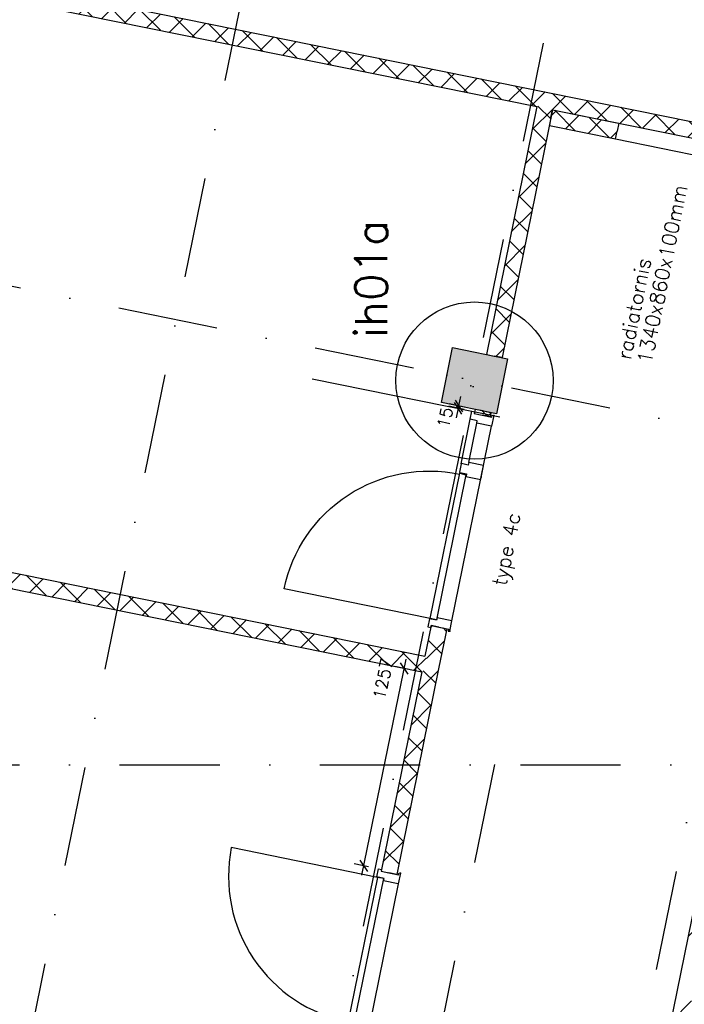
# Model space of a CAD drawing. Extents: x -33346 to 151546, y -8083 to 129543.
# Tile 17 of 68: x 21321 to 25467, y 36152 to 42297. Entities that reach past the tile are written whole.
import ezdxf
from ezdxf.enums import TextEntityAlignment as Align

# ---------------------------------------------------------------- set-up
doc = ezdxf.new("R2010")
doc.units = 0
doc.header["$LTSCALE"] = 50
doc.header["$MEASUREMENT"] = 0
doc.header["$PDSIZE"] = -1
doc.linetypes.add('DASHDOT', pattern=[25, 12.5, -6.25, 0, -6.25])
doc.linetypes.add('XREF2$0$DASHDOT', pattern=[25, 12.5, -6.25, 0, -6.25])
doc.layers.get('0').update_dxf_attribs({"linetype": 'CONTINUOUS'})
doc.layers.get('DEFPOINTS').update_dxf_attribs({"linetype": 'CONTINUOUS'})
for name, color, linetype in [('00', 7, 'CONTINUOUS'), ('_BRANDCOMPART', 6, 'DASHDOT'), ('_DETAILNUMMERS', 4, 'CONTINUOUS'), ('_DETAILNUMMERSTEKST', 4, 'CONTINUOUS'), ('A--A22--_F123-', 9, 'CONTINUOUS'), ('A--A28--_F12--', 7, 'CONTINUOUS'), ('A--L$1A-_RASTER_NR_27', 212, 'CONTINUOUS'), ('A--L21--', 3, 'CONTINUOUS'), ('A--L22--_F-2--', 7, 'CONTINUOUS'), ('A--L28--', 7, 'CONTINUOUS'), ('A--L28--_F12--', 7, 'CONTINUOUS'), ('A--L32--', 7, 'CONTINUOUS'), ('A--L32--_F123-', 1, 'CONTINUOUS'), ('A--L32--_F123-DRAAIR', 7, 'CONTINUOUS'), ('A--M1$A-_F123-', 1, 'CONTINUOUS'), ('A--T01A-70_TEKST', 5, 'CONTINUOUS'), ('TEKST_KOZIJNMERK', 2, 'CONTINUOUS'), ('X--LR---_CP', 7, 'CONTINUOUS'), ('XREF2$0$A--L$7A-_STRAMIEN', 1, 'XREF2$0$DASHDOT'), ('XREF2$0$A--L$7AC3-_STRAMIE', 3, 'XREF2$0$DASHDOT'), ('XREF2$0$A--T$7A8-_STRAMIEN', 8, 'XREF2$0$DASHDOT')]:
    doc.layers.add(name, color=color, linetype=linetype)
doc.styles.add('ALFA-0_25', font='ROMANS')
doc.styles.add('B-01', font='SIMPLEX.SHX', dxfattribs={"width": 0.8, "height": 4.5})
doc.dimstyles.new('STANDARD$0', dxfattribs={"dimscale": 50, "dimtxt": 2.5, "dimasz": 2, "dimexe": 2, "dimexo": 0, "dimgap": 2, "dimtad": 1, "dimdec": 0, "dimzin": 0, "dimtxsty": 'ALFA-0_25', "dimblk1": 'OBLIQUE', "dimblk2": 'OBLIQUE', "dimsah": 1, "dimcen": -3, "dimdle": 2, "dimclrd": 1, "dimclre": 1, "dimclrt": 2, "dimazin": 3, "dimtfac": 0.666667, "dimtofl": 0, "dimtmove": 0, "dimatfit": 3, "dimtvp": 0.833333, "dimtolj": 1, "dimtzin": 0})
pattern_1 = [(45, (-24605.96, -41793.24), (-84.8528, 84.8528), []), (135, (-24605.96, -41793.24), (-84.8528, -84.8528), [])]

# ---------------------------------------------------------------- blocks, each defined once
blk = doc.blocks.new('DR_930TYPE4')
at = {"layer": 'A--L32--_F123-', "color": 1}
for p, q in [((67, 0), (1307, 0)), ((1057, -93.8), (1307, -93.8)), ((1038, -139), (1322, -139))]:
    blk.add_line(p, q, dxfattribs=at)
at = {"layer": 'A--L32--_F123-'}
for points in [[(0, -9), (0, 0), (67, 0), (67, -93.8), (52, -93.8), (52, -139), (0, -139), (0, -121), (12, -121), (12, -9), (0, -9)], [(969, 0), (1055, 0), (1057, 0), (1057, -93.8), (1057, -93.8), (1040, -93.8), (1040, -137), (1038, -139), (986, -139), (984, -137), (984, -93.8), (969, -93.8), (967, -93.8), (967, 0)], [(1374, -9), (1374, 0), (1307, 0), (1307, -93.8), (1322, -93.8), (1322, -139), (1374, -139), (1374, -121), (1362, -121), (1362, -9), (1374, -9)], [(54, -95.6), (54, -135.6), (980.1, -135.6), (977.1, -95.6), (54, -95.6)]]:
    blk.add_lwpolyline(points, close=True, dxfattribs=at)
blk.add_point((1374, 0), dxfattribs=at)
blk.add_point((1374, 0), dxfattribs=at)
at = {"layer": 'A--L32--_F123-DRAAIR', "color": 1}
blk.add_lwpolyline([(54, -135.6), (54, -1065.6, 0.414214), (973, -135.8)], format="xyb", dxfattribs=at)
at = {"layer": 'X--LR---_CP', "color": 1, "linetype": 'CONTINUOUS'}
blk.add_point((0, 0), dxfattribs=at)
at = {"layer": 'X--LR---_CP', "color": 1}
blk.add_point((982, 0), dxfattribs=at)
blk = doc.blocks.new('*U882')
at = {"layer": 'A--A22--_F123-', "linetype": 'CONTINUOUS'}
h = blk.add_hatch(dxfattribs=at)
h.set_pattern_fill('ALFAKRS', color=256, scale=120, style=0)
h.set_pattern_definition([(45, (-23887.4, -38265.74), (-84.8528, 84.8528), []), (135, (-23887.4, -38265.74), (-84.8528, -84.8528), [])])
h.paths.add_polyline_path([(0, 0), (49, -10), (-214.5, -1303.6), (-263.5, -1293.6), (-312.5, -1283.6), (-59, -39.1)])
at = {"layer": 'A--L22--_F-2--', "color": 2, "linetype": 'CONTINUOUS'}
for points in [[(-59, -39.1), (-59, -39.1), (-312.5, -1283.6), (-263.5, -1293.6)], [(49, -10), (49, -10), (-214.5, -1303.6), (-263.5, -1293.6)]]:
    blk.add_lwpolyline(points, dxfattribs=at)
blk = doc.blocks.new('*U858')
at = {"layer": 'A--A22--_F123-', "linetype": 'CONTINUOUS'}
h = blk.add_hatch(dxfattribs=at)
h.set_pattern_fill('ALFALINE', color=256, scale=300, style=0)
h.set_pattern_definition([(45, (-24334.9, -30644.65), (-212.132, 212.132), [])])
h.paths.add_polyline_path([(0, 0), (-49, 10), (1406.9, 7157.2), (1447.8, 7107.2), (1488.6, 7057.2), (49, -10)])
at = {"layer": 'A--L22--_F-2--', "color": 3, "linetype": 'CONTINUOUS'}
blk.add_lwpolyline([(0, 0), (-49, 10), (1406.9, 7157.2), (1406.9, 7157.2)], dxfattribs=at)
blk = doc.blocks.new('*U855')
at = {"layer": 'A--A22--_F123-', "linetype": 'CONTINUOUS'}
h = blk.add_hatch(dxfattribs=at)
h.set_pattern_fill('ALFAKRS', color=256, scale=120, style=0)
h.set_pattern_definition(pattern_1)
h.paths.add_polyline_path([(0, 0), (9.9, 49), (1993.5, -353.2), (2032.5, -412.1), (1973.5, -451.2), (39, -58.9)])
at = {"layer": 'A--L22--_F-2--', "color": 2, "linetype": 'CONTINUOUS'}
for points in [[(9.9, 49), (9.9, 49), (1993.5, -353.2), (1993.5, -353.2)], [(39, -58.9), (39, -58.9), (1973.5, -451.2), (1973.5, -451.2)]]:
    blk.add_lwpolyline(points, dxfattribs=at)
blk = doc.blocks.new('*U852')
at = {"layer": 'A--A22--_F123-', "linetype": 'CONTINUOUS'}
h = blk.add_hatch(dxfattribs=at)
h.set_pattern_fill('ALFAKRS', color=256, scale=120, style=0)
h.set_pattern_definition([(45, (-18371.69, -39384.09), (-84.8528, 84.8528), []), (135, (-18371.69, -39384.09), (-84.8528, -84.8528), [])])
h.paths.add_polyline_path([(0, 0), (9.9, 49), (5476.7, -1059.4), (5515.7, -1118.3), (5456.7, -1157.4), (-9.9, -49)])
at = {"layer": 'A--L22--_F-2--', "color": 2, "linetype": 'CONTINUOUS'}
for points in [[(0, 0), (-9.9, -49), (5456.7, -1157.4), (5456.7, -1157.4)], [(0, 0), (9.9, 49), (5476.7, -1059.4), (5476.7, -1059.4)]]:
    blk.add_lwpolyline(points, dxfattribs=at)
blk = doc.blocks.new('*U851')
at = {"layer": 'A--A22--_F123-', "linetype": 'CONTINUOUS'}
h = blk.add_hatch(dxfattribs=at)
h.set_pattern_fill('ALFAKRS', color=256, scale=120, style=0)
h.set_pattern_definition([(45, (-23936.22, -38505.41), (-84.8528, 84.8528), []), (135, (-23936.22, -38505.41), (-84.8528, -84.8528), [])])
h.paths.add_polyline_path([(0, 0), (49, -10), (0.2, -249.7), (-48.8, -239.7), (-87.8, -180.7), (-49, 10)])
at = {"layer": 'A--L22--_F-2--', "color": 2, "linetype": 'CONTINUOUS'}
for points in [[(0, 0), (-49, 10), (-87.8, -180.7), (-87.8, -180.7)], [(0, 0), (49, -10), (0.2, -249.7), (0.2, -249.7)]]:
    blk.add_lwpolyline(points, dxfattribs=at)
blk = doc.blocks.new('*U850')
at = {"layer": 'A--A22--_F123-', "linetype": 'CONTINUOUS'}
h = blk.add_hatch(dxfattribs=at)
h.set_pattern_fill('ALFAKRS', color=256, scale=120, style=0)
h.set_pattern_definition([(45, (-24211.07, -39854.7), (-84.8528, 84.8528), []), (135, (-24211.07, -39854.7), (-84.8528, -84.8528), [])])
h.paths.add_polyline_path([(0, 0), (49, -10), (43.6, -36.4), (-5.4, -26.5), (-54.4, -16.5), (-49, 10)])
at = {"layer": 'A--L22--_F-2--', "color": 2, "linetype": 'CONTINUOUS'}
for points in [[(0, 0), (-49, 10), (-54.4, -16.5), (-5.4, -26.5)], [(0, 0), (49, -10), (43.6, -36.4), (-5.4, -26.5)]]:
    blk.add_lwpolyline(points, dxfattribs=at)
blk = doc.blocks.new('*U848')
at = {"layer": 'A--A22--_F123-', "linetype": 'CONTINUOUS'}
h = blk.add_hatch(dxfattribs=at)
h.set_pattern_fill('ALFAKRS', color=256, scale=120, style=0)
h.set_pattern_definition(pattern_1)
h.paths.add_polyline_path([(0, 0), (39, -58.9), (-276, -1605.6), (-325, -1595.6), (-374, -1585.6), (-59, -39.1)])
at = {"layer": 'A--L22--_F-2--', "color": 2, "linetype": 'CONTINUOUS'}
for points in [[(-59, -39.1), (-59, -39.1), (-374, -1585.6), (-325, -1595.6)], [(39, -58.9), (39, -58.9), (-276, -1605.6), (-325, -1595.6)]]:
    blk.add_lwpolyline(points, dxfattribs=at)
blk = doc.blocks.new('*U842')
at = {"layer": 'A--A22--_F123-', "linetype": 'CONTINUOUS'}
h = blk.add_hatch(dxfattribs=at)
h.set_pattern_fill('ALFAKRS', color=256, scale=120, style=0)
h.set_pattern_definition([(45, (-19090.27, -42911.58), (-84.8528, 84.8528), []), (135, (-19090.27, -42911.58), (-84.8528, -84.8528), [])])
h.paths.add_polyline_path([(0, 0), (9.9, 49), (5525.6, -1069.3), (5515.7, -1118.3), (5456.7, -1157.4), (-9.9, -49)])
at = {"layer": 'A--L22--_F-2--', "color": 2, "linetype": 'CONTINUOUS'}
for points in [[(0, 0), (-9.9, -49), (5456.7, -1157.4), (5456.7, -1157.4)], [(0, 0), (9.9, 49), (5525.6, -1069.3), (5525.6, -1069.3)]]:
    blk.add_lwpolyline(points, dxfattribs=at)
blk = doc.blocks.new('*U794')
at = {"layer": 'A--A22--_F123-', "linetype": 'CONTINUOUS'}
h = blk.add_hatch(dxfattribs=at)
h.set_pattern_fill('ALFAKRS', color=256, scale=120, style=0)
h.set_pattern_definition([(45, (-24635, -41685.31), (-84.8528, 84.8528), []), (135, (-24635, -41685.31), (-84.8528, -84.8528), [])])
h.paths.add_polyline_path([(0, 0), (9.9, 49), (422.7, -34.7), (412.8, -83.7), (402.8, -132.7), (-9.9, -49)])
at = {"layer": 'A--L22--_F-2--', "color": 2, "linetype": 'CONTINUOUS'}
for points in [[(0, 0), (-9.9, -49), (402.8, -132.7), (412.8, -83.7)], [(0, 0), (9.9, 49), (422.7, -34.7), (412.8, -83.7)]]:
    blk.add_lwpolyline(points, dxfattribs=at)
blk = doc.blocks.new('XREF2')
at = {"layer": 'XREF2$0$A--L$7A-_STRAMIEN'}
blk.add_line((-46940.956, 6876.922), (-62252.793, 9995.966), dxfattribs=at)
at = {"layer": 'XREF2$0$A--L$7AC3-_STRAMIE'}
blk.add_line((-66174.285, 5400), (-500, 5400), dxfattribs=at)
at = {"layer": 'XREF2$0$A--T$7A8-_STRAMIEN', "color": 8}
for p, q in [((-52143.28, 13957.807), (-62448.73, -36633.131)), ((-50281.514, 13578.563), (-60661.803, -37379.774)), ((-51334.938, 5401.176), (-60073.364, -37497.015))]:
    blk.add_line(p, q, dxfattribs=at)
blk = doc.blocks.new('Q020437-')
at = {"layer": 'A--A28--_F12--', "color": 8}
for points in [[(-175, -175), (-175, 175), (175, 175)], [(-175, -175), (175, 175), (175, -175)]]:
    blk.add_solid(points, dxfattribs=at)
at = {"layer": 'A--L28--_F12--', "color": 3, "linetype": 'CONTINUOUS'}
blk.add_lwpolyline([(-175, -175), (-175, 175), (175, 175), (175, -175)], close=True, dxfattribs=at)
at = {"layer": 'X--LR---_CP'}
for p in [(-175, 0), (-175, 0), (175, 0)]:
    blk.add_point(p, dxfattribs=at)
blk = doc.blocks.new('_OBLIQUE')
at = {"color": 0, "linetype": 'BYBLOCK'}
blk.add_line((-0.5, -0.5), (0.5, 0.5), dxfattribs=at)
blk = doc.blocks.new('*D442')
at = {"color": 1, "linetype": 'BYBLOCK'}
for p, q in [((24059.7, 39886), (24072.4, 39944.6)), ((24092.5, 39863.6), (23997.9, 39884)), ((24095.7, 39878.2), (24001.1, 39898.7)), ((24056.5, 39871.3), (24059.7, 39886)), ((24056.5, 39871.3), (24043.8, 39812.7))]:
    blk.add_line(p, q, dxfattribs=at)
at = {"layer": 'DEFPOINTS', "color": 0, "linetype": 'BYBLOCK'}
for p in [(24059.7, 39886), (24092.5, 39863.6), (24095.7, 39878.2)]:
    blk.add_point(p, dxfattribs=at)
at = {"color": 1, "linetype": 'BYBLOCK', "xscale": 60, "yscale": 60, "zscale": 60}
for p, rotation in [((24056.5, 39871.3), 77.78013167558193), ((24059.7, 39886), 257.780131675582)]:
    blk.add_blockref('_OBLIQUE', p, dxfattribs=dict(at, rotation=rotation))
at = {"color": 2, "linetype": 'BYBLOCK', "insert": (23974.5, 39813.4), "char_height": 75, "attachment_point": 5, "rotation": 77.78013, "style": 'ALFA-0_25'}
blk.add_mtext('\\A1;15', dxfattribs=at)
blk = doc.blocks.new('*D444')
at = {"color": 1, "linetype": 'BYBLOCK'}
for p, q in [((23454.3, 36957.8), (23732.2, 38306.6)), ((23750.7, 38241.5), (23661.3, 38259.9)), ((23497, 37010.2), (23407.6, 37028.6))]:
    blk.add_line(p, q, dxfattribs=at)
at = {"layer": 'DEFPOINTS', "color": 0, "linetype": 'BYBLOCK'}
for p in [(23720.1, 38247.8), (23750.7, 38241.5), (23497, 37010.2)]:
    blk.add_point(p, dxfattribs=at)
at = {"color": 1, "linetype": 'BYBLOCK', "xscale": 60, "yscale": 60, "zscale": 60}
for p, rotation in [((23720.1, 38247.8), 78.35775797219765), ((23466.4, 37016.5), 258.3577579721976)]:
    blk.add_blockref('_OBLIQUE', p, dxfattribs=dict(at, rotation=rotation))
at = {"color": 2, "linetype": 'BYBLOCK', "insert": (23587.7, 38182.8), "char_height": 75, "attachment_point": 5, "rotation": 78.35776, "style": 'ALFA-0_25'}
blk.add_mtext('\\A1;1257', dxfattribs=at)
blk = doc.blocks.new('DETAILNR')
at = {"layer": '_DETAILNUMMERS'}
blk.add_circle((32.9, -23.2), 490.7, dxfattribs=at)
at = {"layer": 'X--LR---_CP'}
blk.add_point((0, 0), dxfattribs=at)
at = {"layer": '_DETAILNUMMERSTEKST', "style": 'ALFA-0_25'}
blk.add_attdef('DETAILNR', text='', height=200, rotation=90, dxfattribs=at).set_placement((-618.4, 223.8), align=Align.RIGHT)

msp = doc.modelspace()

# ---------------------------------------------------------------- linework, layer by layer
at = {"layer": '_BRANDCOMPART'}
msp.add_lwpolyline([(23691, 20792), (23941.9, 22067), (23942, 22067.3), (24521.2, 25043.9), (23048.6, 25343.6), (25599.2, 37865.5), (25599.2, 37865.5), (39355.5, 37865.5), (39355.5, 37865.5), (39355.5, 28729.3)], dxfattribs=at)
at = {"layer": 'A--L$1A-_RASTER_NR_27', "linetype": 'CONTINUOUS'}
msp.add_line((23146.2, 40056.3), (24316.8, 39817.8), dxfattribs=at)
at = {"layer": 'A--L32--', "linetype": 'CONTINUOUS'}
msp.add_line((25037.8, 41552.6), (26293.8, 41298), dxfattribs=at)

# ---------------------------------------------------------------- block references
at = {"layer": '00', "linetype": 'CONTINUOUS'}
ref = msp.add_blockref('DETAILNR', (24134.6, 40011.2), dxfattribs=dict(at, rotation=90))
ref.add_attrib('DETAILNR', 'ih01a', dxfattribs={"layer": '_DETAILNUMMERSTEKST', "height": 200, "rotation": 90, "style": 'ALFA-0_25'}).set_placement((23613.4, 41047), align=Align.RIGHT)
at = {"layer": 'A--L21--', "linetype": 'CONTINUOUS'}
for name, p in [('*U850', (24211.1, 39854.7)), ('*U852', (18371.7, 39384.1)), ('*U851', (23936.2, 38505.4)), ('*U882', (23887.4, 38265.7)), ('*U858', (24334.9, 30644.6))]:
    msp.add_blockref(name, p, dxfattribs=at)
at = {"layer": 'A--L28--', "linetype": 'CONTINUOUS', "rotation": 168.4862903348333}
msp.add_blockref('Q020437-', (24157.8, 40044.1), dxfattribs=at)
at = {"layer": 'A--L32--', "linetype": 'CONTINUOUS'}
for name, p in [('*U842', (19090.3, 42911.6)), ('*U848', (24606, 41793.2)), ('*U855', (24606, 41793.2)), ('*U794', (24635, 41685.3))]:
    msp.add_blockref(name, p, dxfattribs=at)
at = {"layer": 'A--L32--', "linetype": 'CONTINUOUS', "xscale": -1, "rotation": 258.486290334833}
msp.add_blockref('DR_930TYPE4', (24003.4, 38479.5), dxfattribs=at)
at = {"layer": 'A--L32--', "linetype": 'CONTINUOUS', "rotation": 258.486290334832}
msp.add_blockref('DR_930TYPE4', (23695.9, 36969.7), dxfattribs=at)
at = {"layer": 'A--T01A-70_TEKST', "color": 4}
msp.add_blockref('XREF2', (75617.3, 32246.9), dxfattribs=at)

# ---------------------------------------------------------------- texts
at = {"layer": 'TEKST_KOZIJNMERK', "style": 'B-01'}
for s, rotation, p in [('1340x860x100mm', 78.48629, (25260.3, 40144.1)), ('radiatornis', 78.48629, (25132.5, 40170.2)), ('type 4c', 78.486, (24354.9, 38758.6))]:
    msp.add_text(s, height=90, rotation=rotation, dxfattribs=at).set_placement(p)

# ---------------------------------------------------------------- dimensions: what is measured, and where the dimension line sits
at = {"layer": 'A--M1$A-_F123-'}
for base, p1, p2, angle, picture, middle in [((24059.7, 39886), (24092.5, 39863.6), (24095.7, 39878.2), 77.78013, '*D442', (23974.5, 39813.4)), ((23720.1, 38247.8), (23497, 37010.2), (23750.7, 38241.5), 78.35776, '*D444', (23587.7, 38182.8))]:
    dim = msp.add_linear_dim(base=base, p1=p1, p2=p2, angle=angle, dimstyle='STANDARD$0', override={"dimscale": 30, "dimblk1": 'OBLIQUE', "dimblk2": 'OBLIQUE'}, dxfattribs=at)
    dim.commit()
    dim.dimension.update_dxf_attribs({"geometry": picture, "text_midpoint": middle, "dimtype": 161})

doc.saveas('drawing.dxf')
